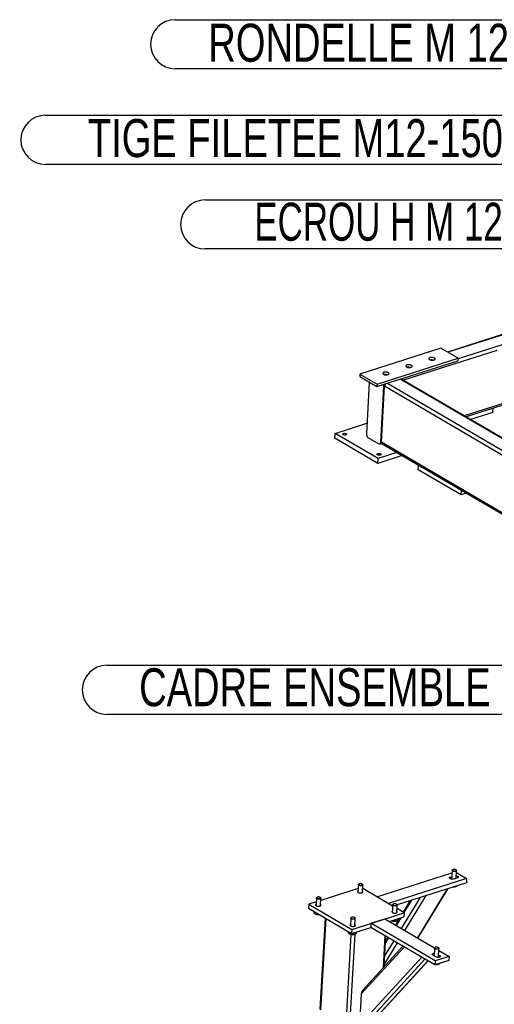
# Model space of a CAD drawing. Header units: millimetres. Extents: x 0 to 841, y 0 to 594.
# Tile 54 of 92: x 493 to 537, y 349 to 440. Entities that reach past the tile are written whole.
import ezdxf

# ---------------------------------------------------------------- set-up
doc = ezdxf.new("R2010")
doc.units = ezdxf.units.MM
doc.layers.add('NOTES', color=6, linetype='Continuous')
doc.layers.add('TRAIT-FORT', color=4, linetype='Continuous', lineweight=25)
doc.styles.add('SLDTEXTSTYLE0', font='TXT', dxfattribs={"width": 0.75})
doc.styles.add('SLDTEXTSTYLE7', font='TXT', dxfattribs={"width": 0.6875})

# ---------------------------------------------------------------- blocks, each defined once
blk = doc.blocks.new('SW_NOTE_42')
at = {"layer": 'NOTES', "color": 0}
for p, q in [((-38.868, 0.046), (0, 0.046)), ((0, -4.482), (-38.868, -4.482))]:
    blk.add_line(p, q, dxfattribs=at)
for centre, start, end in [((-38.868, -2.218), 90, 270), ((0, -2.218), 270, 90)]:
    blk.add_arc(centre, 2.264, start, end, dxfattribs=at)
at = {"layer": 'NOTES', "color": 0, "insert": (-19.699, -0.228), "char_height": 3.5, "attachment_point": 2, "style": 'SLDTEXTSTYLE0'}
blk.add_mtext('CADRE ENSEMBLE', dxfattribs=at)
blk = doc.blocks.new('SW_NOTE_43')
at = {"layer": 'NOTES', "color": 0}
for p, q in [((-36.604, 2.31), (-2.264, 2.31)), ((-2.264, -2.218), (-36.604, -2.218))]:
    blk.add_line(p, q, dxfattribs=at)
for centre, start, end in [((-36.604, 0.046), 90, 270), ((-2.264, 0.046), 270, 90)]:
    blk.add_arc(centre, 2.264, start, end, dxfattribs=at)
at = {"layer": 'NOTES', "color": 0, "insert": (-19.694, 1.937), "char_height": 3.5, "attachment_point": 2, "style": 'SLDTEXTSTYLE0'}
blk.add_mtext('RONDELLE M 12', dxfattribs=at)
blk = doc.blocks.new('SW_NOTE_44')
at = {"layer": 'NOTES', "color": 0}
for p, q in [((-32.201, 0.046), (0, 0.046)), ((0, -4.482), (-32.201, -4.482))]:
    blk.add_line(p, q, dxfattribs=at)
for centre, start, end in [((-32.201, -2.218), 90, 270), ((0, -2.218), 270, 90)]:
    blk.add_arc(centre, 2.264, start, end, dxfattribs=at)
at = {"layer": 'NOTES', "color": 0, "insert": (-16.225, -0.217), "char_height": 3.5, "attachment_point": 2, "style": 'SLDTEXTSTYLE7'}
blk.add_mtext('ECROU H M 12', dxfattribs=at)
blk = doc.blocks.new('SW_NOTE_45')
at = {"layer": 'NOTES', "color": 0}
for p, q in [((-48.553, 2.31), (-2.264, 2.31)), ((-2.264, -2.218), (-48.553, -2.218))]:
    blk.add_line(p, q, dxfattribs=at)
for centre, start, end in [((-48.553, 0.046), 90, 270), ((-2.264, 0.046), 270, 90)]:
    blk.add_arc(centre, 2.264, start, end, dxfattribs=at)
at = {"layer": 'NOTES', "color": 0, "insert": (-25.522, 1.954), "char_height": 3.5, "attachment_point": 2, "style": 'SLDTEXTSTYLE0'}
blk.add_mtext('TIGE FILETEE M12-150', dxfattribs=at)

msp = doc.modelspace()

# ---------------------------------------------------------------- linework, layer by layer
at = {"layer": 'TRAIT-FORT', "color": 4, "linetype": 'Continuous', "lineweight": 25}
for p, q in [((540.702, 411.978), (532.885, 409.49)), ((540.749, 411.951), (532.932, 409.462)), ((541.752, 411.363), (533.866, 408.853)), ((532.287, 409.84), (524.819, 407.463)), ((537.426, 409.623), (528.831, 406.887)), ((533.869, 408.913), (532.287, 409.84)), ((526.389, 406.312), (533.857, 408.689)), ((526.402, 406.536), (533.869, 408.913)), ((533.869, 408.913), (533.857, 408.689)), ((524.819, 407.463), (524.807, 407.24)), ((524.819, 407.463), (526.402, 406.536)), ((524.807, 407.24), (526.389, 406.312)), ((525.69, 406.722), (525.422, 401.938)), ((526.402, 406.536), (526.389, 406.312)), ((599.353, 364.388), (527.32, 406.608)), ((600.576, 364.777), (528.543, 406.997)), ((600.641, 364.798), (528.637, 407.001)), ((526.741, 401.165), (527.03, 406.314)), ((526.806, 401.185), (527.094, 406.334)), ((527.03, 406.314), (527.094, 406.334)), ((598.905, 364.245), (527.094, 406.334)), ((540.845, 405.655), (534.422, 403.61)), ((534.554, 403.533), (540.977, 405.577)), ((537.065, 403.911), (535.02, 403.26)), ((537.065, 403.911), (537.089, 404.34)), ((522.546, 401.995), (525.478, 402.929)), ((522.521, 401.548), (522.546, 401.995)), ((526.502, 399.676), (522.546, 401.995)), ((526.477, 399.229), (522.521, 401.548)), ((525.568, 401.621), (526.57, 401.034)), ((526.723, 401.04), (526.83, 401.074)), ((526.741, 401.165), (526.806, 401.185)), ((599.174, 358.769), (526.806, 401.185)), ((528.24, 400.23), (526.502, 399.676)), ((526.659, 401.02), (526.723, 401.04)), ((526.872, 401.031), (599.173, 358.655)), ((528.726, 399.945), (526.477, 399.229)), ((526.477, 399.229), (526.502, 399.676)), ((530.2, 398.648), (530.223, 399.067)), ((534.156, 396.329), (530.2, 398.648)), ((534.156, 396.329), (534.18, 396.748)), ((534.635, 396.482), (534.156, 396.329)), ((526.394, 359.284), (533.302, 361.483)), ((533.168, 361.106), (533.283, 361.143)), ((533.316, 361.722), (533.27, 360.908)), ((533.372, 361.784), (533.345, 361.766)), ((533.707, 361.745), (533.683, 361.767)), ((533.692, 360.986), (533.732, 361.698)), ((533.721, 361.51), (534.659, 360.96)), ((524.684, 360.405), (524.645, 359.699)), ((524.74, 360.468), (524.714, 360.449)), ((525.076, 360.429), (525.051, 360.45)), ((525.061, 359.676), (525.1, 360.382)), ((534.659, 360.96), (527.449, 358.665)), ((534.638, 360.587), (528.257, 358.556)), ((533.168, 361.106), (533.159, 360.939)), ((533.807, 361.023), (533.485, 360.921)), ((533.591, 360.254), (533.588, 360.217)), ((534.659, 360.96), (534.638, 360.587)), ((524.664, 360.045), (521.226, 358.951)), ((527.843, 358.434), (525.082, 360.053)), ((530.889, 359.394), (528.944, 356.188)), ((532.859, 360.021), (530.117, 355.5)), ((530.175, 355.467), (532.955, 360.051)), ((533.616, 360.219), (533.637, 360.224)), ((520.115, 358.597), (520.094, 358.224)), ((520.802, 358.815), (520.115, 358.597)), ((520.115, 358.597), (524.072, 356.278)), ((520.822, 359.176), (520.782, 358.469)), ((520.878, 359.238), (520.851, 359.22)), ((521.213, 359.2), (521.189, 359.221)), ((521.198, 358.446), (521.238, 359.153)), ((527.449, 358.665), (526.394, 359.284)), ((527.849, 358.55), (527.81, 357.844)), ((527.905, 358.612), (527.879, 358.594)), ((528.241, 358.574), (528.217, 358.595)), ((528.226, 357.82), (528.265, 358.527)), ((530.377, 359.231), (528.64, 356.366)), ((529.463, 358.94), (528.812, 357.866)), ((529.579, 358.977), (528.881, 357.826)), ((520.094, 358.224), (524.051, 355.905)), ((520.619, 357.916), (520.61, 357.766)), ((520.762, 357.696), (520.772, 357.693)), ((520.974, 357.708), (520.972, 357.666)), ((524.072, 356.278), (528.9, 357.815)), ((528.9, 357.815), (528.247, 358.198)), ((528.9, 357.815), (528.879, 357.442)), ((521.618, 357.331), (521.148, 348.935)), ((521.677, 357.296), (521.205, 348.86)), ((523.987, 357.321), (523.947, 356.614)), ((524.043, 357.383), (524.016, 357.365)), ((524.378, 357.344), (524.354, 357.366)), ((524.363, 356.591), (524.403, 357.297)), ((525.842, 356.842), (525.821, 356.468)), ((525.842, 356.842), (527.129, 357.251)), ((531.75, 353.379), (525.842, 356.842)), ((527.129, 357.251), (531.702, 354.571)), ((527.535, 357.014), (528.879, 357.442)), ((527.789, 357.071), (527.8, 357.067)), ((528.007, 357.164), (528, 357.04)), ((528.477, 357.314), (528.096, 356.685)), ((528.149, 357.048), (528.159, 357.05)), ((528.593, 357.351), (528.165, 356.644)), ((528.354, 357.275), (528.345, 357.121)), ((523.992, 355.823), (523.526, 347.499)), ((523.784, 356.061), (523.776, 355.911)), ((524.346, 355.833), (523.877, 347.468)), ((523.927, 355.841), (523.937, 355.838)), ((524.051, 355.905), (525.821, 356.468)), ((524.072, 356.278), (524.051, 355.905)), ((524.144, 355.935), (524.137, 355.811)), ((524.287, 355.818), (524.296, 355.82)), ((524.491, 356.045), (524.483, 355.892)), ((531.729, 353.005), (525.821, 356.468)), ((527.121, 355.707), (526.954, 352.735)), ((527.047, 352.837), (527.205, 355.657)), ((528.251, 355.044), (527.06, 353.081)), ((527.946, 355.223), (527.102, 353.831)), ((527.471, 355.501), (527.168, 355)), ((527.402, 355.542), (527.177, 355.171)), ((528.913, 354.656), (524.954, 350.328)), ((528.781, 354.733), (525.088, 350.695)), ((531.805, 353.754), (531.541, 353.909)), ((531.695, 354.55), (531.655, 353.842)), ((531.751, 354.612), (531.724, 354.594)), ((532.086, 354.573), (532.062, 354.595)), ((532.065, 353.706), (532.111, 354.527)), ((532.078, 353.943), (532.191, 353.877)), ((532.1, 354.338), (533.038, 353.788)), ((530.527, 353.71), (524.792, 347.441)), ((530.818, 353.54), (524.965, 347.141)), ((531.085, 353.383), (525.545, 347.325)), ((525.624, 347.381), (531.104, 353.372)), ((533.017, 353.415), (531.729, 353.005)), ((531.75, 353.379), (531.729, 353.005)), ((533.038, 353.788), (531.75, 353.379)), ((531.994, 353.047), (532.007, 353.05)), ((532.143, 353.137), (532.141, 353.09)), ((532.191, 353.877), (532.183, 353.733)), ((533.038, 353.788), (533.017, 353.415)), ((524.954, 350.328), (524.792, 347.441))]:
    msp.add_line(p, q, dxfattribs=at)
at = {"layer": 'TRAIT-FORT', "color": 4, "linetype": 'Continuous', "lineweight": 25, "flags": 128}
for points in [[(531.243, 408.793), (531.29, 408.77), (531.346, 408.753), (531.408, 408.741), (531.473, 408.735), (531.537, 408.736), (531.599, 408.743), (531.653, 408.756), (531.699, 408.775), (531.733, 408.798), (531.754, 408.824), (531.76, 408.853), (531.752, 408.882), (531.73, 408.91), (531.694, 408.936), (531.647, 408.958), (531.592, 408.976), (531.53, 408.988), (531.465, 408.994), (531.4, 408.993), (531.339, 408.986), (531.284, 408.973), (531.239, 408.954), (531.205, 408.931), (531.184, 408.904), (531.178, 408.876), (531.186, 408.847), (531.208, 408.819), (531.243, 408.793)], [(526.995, 407.44), (527.041, 407.418), (527.097, 407.4), (527.159, 407.388), (527.224, 407.383), (527.289, 407.383), (527.35, 407.39), (527.405, 407.404), (527.45, 407.422), (527.484, 407.446), (527.505, 407.472), (527.511, 407.5), (527.503, 407.53), (527.481, 407.558), (527.445, 407.584), (527.399, 407.606), (527.343, 407.623), (527.281, 407.635), (527.216, 407.641), (527.151, 407.641), (527.09, 407.633), (527.035, 407.62), (526.99, 407.601), (526.956, 407.578), (526.935, 407.552), (526.929, 407.523), (526.937, 407.494), (526.959, 407.466), (526.995, 407.44)], [(529.119, 408.116), (529.166, 408.094), (529.222, 408.077), (529.283, 408.065), (529.348, 408.059), (529.413, 408.06), (529.474, 408.067), (529.529, 408.08), (529.575, 408.099), (529.609, 408.122), (529.629, 408.148), (529.636, 408.177), (529.628, 408.206), (529.605, 408.234), (529.57, 408.26), (529.523, 408.282), (529.467, 408.3), (529.405, 408.312), (529.341, 408.317), (529.276, 408.317), (529.215, 408.31), (529.16, 408.296), (529.114, 408.278), (529.08, 408.255), (529.06, 408.228), (529.053, 408.2), (529.061, 408.17), (529.084, 408.142), (529.119, 408.116)], [(528.599, 407.015), (528.628, 407.006), (528.637, 407.001)], [(523.306, 401.987), (523.351, 401.997), (523.403, 402.001), (523.456, 401.997), (523.507, 401.988), (523.551, 401.973), (523.585, 401.953), (523.606, 401.93), (523.612, 401.906), (523.603, 401.883), (523.579, 401.863), (523.543, 401.848), (523.498, 401.837), (523.446, 401.834), (523.393, 401.837), (523.342, 401.846), (523.298, 401.862), (523.264, 401.881), (523.243, 401.904), (523.237, 401.928), (523.246, 401.951), (523.27, 401.971), (523.306, 401.987)], [(526.57, 401.034), (526.602, 401.02), (526.632, 401.015), (526.66, 401.02), (526.686, 401.034), (526.708, 401.056), (526.724, 401.086), (526.736, 401.123), (526.741, 401.165)], [(526.471, 400.131), (526.517, 400.142), (526.568, 400.145), (526.621, 400.142), (526.672, 400.133), (526.716, 400.117), (526.75, 400.098), (526.771, 400.075), (526.777, 400.051), (526.768, 400.028), (526.744, 400.008), (526.708, 399.992), (526.663, 399.982), (526.611, 399.978), (526.558, 399.982), (526.507, 399.991), (526.463, 400.006), (526.429, 400.026), (526.409, 400.049), (526.402, 400.073), (526.411, 400.096), (526.435, 400.116), (526.471, 400.131)], [(533.707, 361.745), (533.708, 361.745), (533.727, 361.72), (533.731, 361.695), (533.72, 361.671), (533.694, 361.65), (533.656, 361.633), (533.608, 361.622), (533.553, 361.617), (533.496, 361.62), (533.442, 361.629), (533.393, 361.644), (533.354, 361.664), (533.328, 361.688), (533.328, 361.688)], [(533.357, 361.717), (533.382, 361.695), (533.42, 361.677), (533.468, 361.664), (533.52, 361.657), (533.573, 361.658), (533.622, 361.665), (533.662, 361.679), (533.69, 361.698), (533.703, 361.72), (533.701, 361.744), (533.683, 361.767), (533.651, 361.787), (533.607, 361.803), (533.557, 361.813), (533.504, 361.816), (533.452, 361.812), (533.407, 361.801), (533.373, 361.785), (533.352, 361.764), (533.347, 361.741), (533.357, 361.717)], [(533.705, 361.221), (533.737, 361.215), (533.794, 361.199), (533.842, 361.177), (533.876, 361.151), (533.895, 361.123), (533.897, 361.094), (533.882, 361.066), (533.851, 361.042), (533.807, 361.023)], [(525.076, 360.429), (525.095, 360.405), (525.1, 360.38), (525.089, 360.355), (525.064, 360.334), (525.026, 360.317), (524.978, 360.306), (524.924, 360.301), (524.867, 360.303), (524.812, 360.312), (524.764, 360.327), (524.724, 360.347), (524.697, 360.37), (524.685, 360.395), (524.688, 360.42), (524.706, 360.443), (524.714, 360.449)], [(524.798, 360.491), (524.758, 360.478), (524.73, 360.459), (524.716, 360.437), (524.718, 360.413), (524.736, 360.39), (524.767, 360.369), (524.81, 360.353), (524.861, 360.343), (524.914, 360.34), (524.965, 360.344), (525.011, 360.355), (525.045, 360.371), (525.067, 360.392), (525.072, 360.415), (525.062, 360.439), (525.037, 360.461), (525, 360.479), (524.952, 360.492), (524.9, 360.499), (524.847, 360.499), (524.798, 360.491)], [(533.485, 360.921), (533.43, 360.908), (533.367, 360.902), (533.302, 360.904), (533.239, 360.914), (533.181, 360.93), (533.134, 360.952), (533.099, 360.978), (533.08, 361.007), (533.078, 361.035), (533.093, 361.063), (533.124, 361.087), (533.168, 361.106)], [(524.651, 359.821), (524.646, 359.818), (524.619, 359.794), (524.607, 359.767), (524.611, 359.739), (524.63, 359.712), (524.663, 359.687)], [(524.663, 359.687), (524.708, 359.666), (524.763, 359.65), (524.824, 359.64), (524.886, 359.637), (524.947, 359.641), (525.002, 359.652), (525.048, 359.669), (525.081, 359.691), (525.101, 359.716), (525.105, 359.744), (525.094, 359.771), (525.067, 359.798), (525.067, 359.798)], [(520.789, 358.591), (520.768, 358.577), (520.749, 358.551), (520.744, 358.524), (520.756, 358.496), (520.782, 358.469), (520.822, 358.446), (520.872, 358.427), (520.93, 358.415), (520.992, 358.408), (521.055, 358.409), (521.113, 358.416), (521.164, 358.43), (521.204, 358.45), (521.231, 358.473), (521.243, 358.5), (521.239, 358.528), (521.22, 358.555), (521.205, 358.568)], [(521.213, 359.2), (521.233, 359.175), (521.238, 359.15), (521.227, 359.126), (521.202, 359.105), (521.164, 359.088), (521.116, 359.076), (521.061, 359.072), (521.005, 359.074), (520.95, 359.083), (520.901, 359.098), (520.862, 359.117), (520.835, 359.141), (520.822, 359.166), (520.825, 359.191), (520.843, 359.214), (520.851, 359.22)], [(520.936, 359.262), (520.895, 359.248), (520.867, 359.229), (520.853, 359.207), (520.855, 359.183), (520.873, 359.16), (520.905, 359.14), (520.948, 359.124), (520.998, 359.114), (521.052, 359.111), (521.103, 359.114), (521.148, 359.125), (521.183, 359.141), (521.204, 359.162), (521.21, 359.185), (521.2, 359.209), (521.175, 359.231), (521.137, 359.25), (521.09, 359.263), (521.038, 359.269), (520.985, 359.269), (520.936, 359.262)], [(528.241, 358.574), (528.26, 358.55), (528.265, 358.524), (528.255, 358.5), (528.229, 358.479), (528.191, 358.462), (528.143, 358.451), (528.089, 358.446), (528.032, 358.448), (527.978, 358.457), (527.929, 358.472), (527.889, 358.492), (527.862, 358.515), (527.85, 358.54), (527.853, 358.565), (527.871, 358.588), (527.879, 358.594)], [(527.963, 358.636), (527.923, 358.623), (527.895, 358.604), (527.881, 358.582), (527.883, 358.558), (527.901, 358.535), (527.933, 358.514), (527.975, 358.498), (528.026, 358.488), (528.079, 358.485), (528.131, 358.489), (528.176, 358.499), (528.211, 358.516), (528.232, 358.537), (528.238, 358.56), (528.228, 358.583), (528.203, 358.605), (528.165, 358.624), (528.118, 358.637), (528.065, 358.644), (528.012, 358.643), (527.963, 358.636)], [(527.817, 357.966), (527.796, 357.951), (527.776, 357.925), (527.772, 357.898), (527.783, 357.87), (527.81, 357.844), (527.849, 357.821), (527.9, 357.802), (527.958, 357.789), (528.02, 357.782), (528.082, 357.783), (528.14, 357.791), (528.191, 357.804), (528.231, 357.824), (528.258, 357.848), (528.27, 357.874), (528.267, 357.902), (528.248, 357.93), (528.233, 357.943)], [(523.954, 356.736), (523.949, 356.733), (523.922, 356.709), (523.91, 356.682), (523.913, 356.654), (523.932, 356.627), (523.966, 356.602)], [(523.966, 356.602), (524.011, 356.581), (524.066, 356.565), (524.126, 356.555), (524.189, 356.552), (524.25, 356.556), (524.305, 356.567), (524.35, 356.584), (524.384, 356.606), (524.404, 356.631), (524.408, 356.659), (524.397, 356.687), (524.37, 356.713), (524.37, 356.713)], [(524.378, 357.344), (524.398, 357.32), (524.403, 357.295), (524.392, 357.271), (524.367, 357.249), (524.329, 357.232), (524.281, 357.221), (524.227, 357.217), (524.17, 357.219), (524.115, 357.227), (524.066, 357.242), (524.027, 357.262), (524, 357.286), (523.988, 357.311), (523.99, 357.336), (524.009, 357.359), (524.016, 357.365)], [(524.101, 357.407), (524.061, 357.393), (524.032, 357.374), (524.018, 357.352), (524.021, 357.328), (524.038, 357.305), (524.07, 357.285), (524.113, 357.269), (524.163, 357.259), (524.217, 357.255), (524.268, 357.259), (524.313, 357.27), (524.348, 357.286), (524.369, 357.307), (524.375, 357.33), (524.365, 357.354), (524.34, 357.376), (524.302, 357.394), (524.255, 357.408), (524.203, 357.414), (524.15, 357.414), (524.101, 357.407)], [(531.541, 353.909), (531.507, 353.935), (531.488, 353.963), (531.486, 353.992), (531.501, 354.02), (531.532, 354.044), (531.576, 354.063), (531.632, 354.076), (531.668, 354.08)], [(532.086, 354.573), (532.103, 354.554), (532.111, 354.529), (532.103, 354.505), (532.081, 354.483), (532.045, 354.465), (531.999, 354.452), (531.946, 354.446), (531.889, 354.447), (531.834, 354.454), (531.783, 354.468), (531.742, 354.487), (531.712, 354.51), (531.697, 354.535), (531.696, 354.56), (531.711, 354.583), (531.724, 354.594)], [(531.843, 354.642), (531.796, 354.633), (531.759, 354.617), (531.735, 354.597), (531.725, 354.575), (531.732, 354.551), (531.753, 354.528), (531.789, 354.509), (531.834, 354.494), (531.886, 354.486), (531.939, 354.485), (531.989, 354.491), (532.032, 354.503), (532.063, 354.521), (532.08, 354.542), (532.082, 354.566), (532.067, 354.589), (532.039, 354.611), (531.998, 354.628), (531.949, 354.639), (531.896, 354.644), (531.843, 354.642)], [(532.191, 353.877), (532.226, 353.851), (532.245, 353.822), (532.247, 353.793), (532.232, 353.766), (532.201, 353.742), (532.157, 353.723), (532.101, 353.71), (532.039, 353.704), (531.974, 353.706), (531.91, 353.716), (531.853, 353.732), (531.805, 353.754)]]:
    msp.add_lwpolyline(points, dxfattribs=at)
at = {"layer": 'TRAIT-FORT', "color": 4, "linetype": 'Continuous', "lineweight": 25}
for centre, radius, start, end in [((531.43, 408.163), 0.608, 73.05478, 100.53318), ((529.305, 407.487), 0.608, 73.05478, 100.53318), ((526.69, 406.349), 0.404, 357.88595, 25.54953), ((527.181, 406.811), 0.608, 73.05478, 100.53318), ((527.439, 406.307), 0.346, 128.86283, 175.52855), ((526.626, 406.329), 0.404, 357.88595, 25.54953), ((525.786, 401.913), 0.364, 176.13444, 233.29163), ((526.661, 401.171), 0.145, 295.33434, 5.58957), ((526.966, 401.163), 0.162, 172.08094, 234.705), ((533.37, 361.719), 0.0522, 117.59137, 217.31149), ((533.482, 360.886), 0.68, 266.72473, 281.30245), ((520.985, 358.366), 0.706, 252.42505, 275.36996), ((528.012, 357.733), 0.699, 252.29336, 281.2946), ((524.15, 356.503), 0.699, 252.29336, 281.2946), ((531.861, 353.717), 0.683, 266.74928, 281.27791)]:
    msp.add_arc(centre, radius, start, end, dxfattribs=at)
msp.add_ellipse((525.147, 350.389), major_axis=(0.07, 0.364), ratio=0.497082, start_param=0.679638, end_param=1.834479, dxfattribs=at)
for points, knots in [([(533.588, 360.217), (533.611, 360.219), (533.656, 360.225), (533.724, 360.252), (533.786, 360.289), (533.823, 360.319), (533.839, 360.333)], [0, 0, 0, 0, 0.27797, 0.561968, 0.804001, 1, 1, 1, 1]), ([(533.588, 360.217), (533.553, 360.212), (533.508, 360.206), (533.463, 360.209), (533.453, 360.21)], [0, 0, 0, 0, 0.788948, 1, 1, 1, 1]), ([(520.61, 357.766), (520.609, 357.774), (520.605, 357.789), (520.6, 357.831), (520.597, 357.879), (520.596, 357.915), (520.595, 357.93)], [0, 0, 0, 0, 0.283743, 0.573638, 0.820697, 1, 1, 1, 1]), ([(520.61, 357.766), (520.641, 357.749), (520.704, 357.715), (520.798, 357.683), (520.888, 357.667), (520.944, 357.666), (520.972, 357.666)], [0, 0, 0, 0, 0.264605, 0.534948, 0.765343, 1, 1, 1, 1]), ([(521.046, 357.666), (521.033, 357.665), (521.007, 357.663), (520.983, 357.665), (520.972, 357.666)], [0, 0, 0, 0, 0.52632, 1, 1, 1, 1]), ([(527.756, 357.084), (527.781, 357.075), (527.833, 357.055), (527.916, 357.041), (527.971, 357.041), (528, 357.04)], [0, 0, 0, 0, 0.30477, 0.6492, 1, 1, 1, 1]), ([(528.345, 357.121), (528.3, 357.099), (528.227, 357.064), (528.121, 357.041), (528.051, 357.037), (528.011, 357.039), (528, 357.04)], [0, 0, 0, 0, 0.385549, 0.637642, 0.896546, 1, 1, 1, 1]), ([(523.776, 355.911), (523.774, 355.919), (523.77, 355.934), (523.766, 355.975), (523.762, 356.024), (523.761, 356.06), (523.76, 356.075)], [0, 0, 0, 0, 0.283743, 0.573638, 0.820697, 1, 1, 1, 1]), ([(523.776, 355.911), (523.807, 355.894), (523.869, 355.86), (523.963, 355.828), (524.053, 355.812), (524.109, 355.811), (524.137, 355.811)], [0, 0, 0, 0, 0.264605, 0.534948, 0.765343, 1, 1, 1, 1]), ([(524.483, 355.892), (524.438, 355.87), (524.364, 355.834), (524.259, 355.811), (524.189, 355.807), (524.149, 355.81), (524.137, 355.811)], [0, 0, 0, 0, 0.385549, 0.637642, 0.896546, 1, 1, 1, 1]), ([(532.141, 353.09), (532.091, 353.074), (532.009, 353.046), (531.905, 353.034), (531.854, 353.038), (531.835, 353.039)], [0, 0, 0, 0, 0.486608, 0.804777, 1, 1, 1, 1]), ([(532.174, 353.147), (532.174, 353.146), (532.167, 353.129), (532.156, 353.11), (532.146, 353.097), (532.141, 353.09)], [0, 0, 0, 0, 0.037374, 0.514276, 1, 1, 1, 1])]:
    msp.add_open_spline(points, degree=3, knots=knots, dxfattribs=at)

# ---------------------------------------------------------------- block references
at = {"layer": 'NOTES', "color": 211}
for name, p in [('SW_NOTE_43', (544.403, 437.807)), ('SW_NOTE_45', (544.403, 429.002)), ('SW_NOTE_44', (542.767, 423.467)), ('SW_NOTE_42', (540.377, 380.574))]:
    msp.add_blockref(name, p, dxfattribs=at)

doc.saveas('drawing.dxf')
